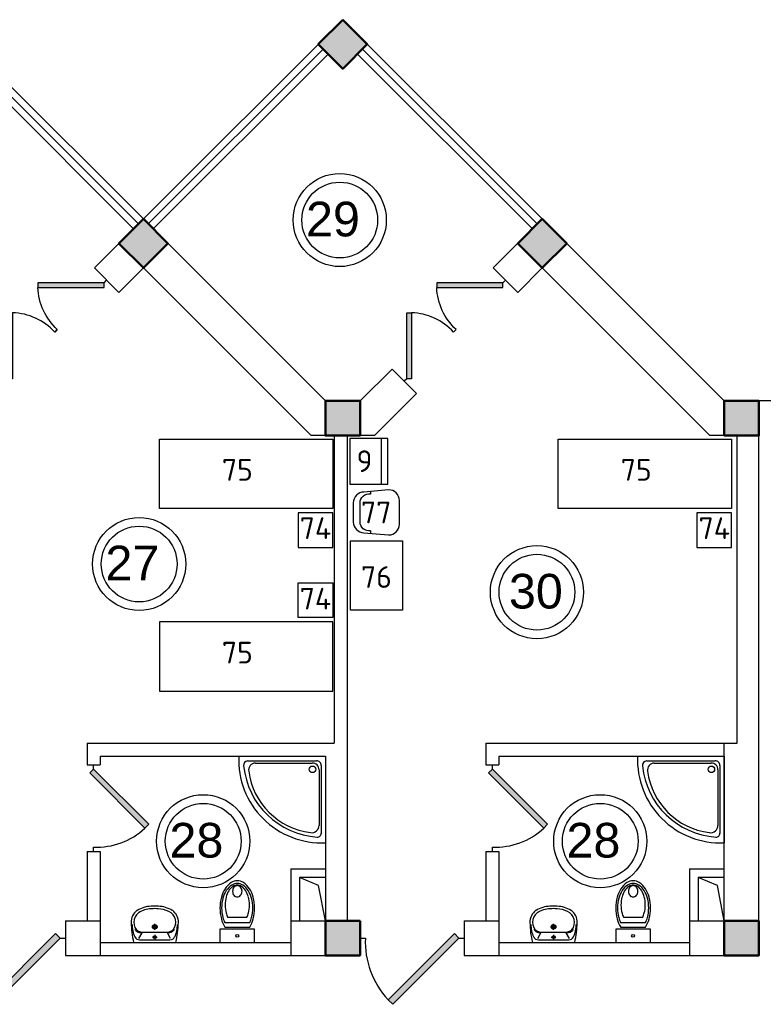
# Model space of a CAD drawing. Header units: millimetres. Extents: x 151654 to 877351, y 70322 to 154322.
# Tile 131 of 173: x 362625 to 371202, y 134090 to 145454. Entities that reach past the tile are written whole.
import ezdxf

# ---------------------------------------------------------------- set-up
doc = ezdxf.new("R2010")
doc.units = ezdxf.units.MM
doc.layers.add('kolonn', color=7, linetype='Continuous')
doc.layers.add('su', color=7, linetype='Continuous')
doc.layers.add('технологич.о', color=152, linetype='Continuous', lineweight=30)
doc.layers.add('ТХ', color=152, linetype='Continuous', lineweight=30)
doc.styles.add('GOST', font='isocpeur.ttf')
doc.styles.get("Standard").update_dxf_attribs({"font": 'arial.ttf'})

# ---------------------------------------------------------------- blocks, each defined once
blk = doc.blocks.new('ghsdd')
at = {"ltscale": 50, "true_color": 0x757575}
h = blk.add_hatch(color=8, dxfattribs=at)
h.paths.add_polyline_path([(0, 200), (-200, 200), (-200, 0), (0, 0)])
h.paths.add_polyline_path([(200, 0), (200, 200), (0, 200), (0, 0)])
h.paths.add_polyline_path([(0, 0), (-200, 0), (-200, -200), (0, -200)])
h.paths.add_polyline_path([(0, 0), (0, -200), (200, -200), (200, 0)])
at = {"lineweight": 50, "ltscale": 50}
blk.add_lwpolyline([(200, 200), (200, -200), (-200, -200), (-200, 200), (200, 200)], dxfattribs=at)
blk = doc.blocks.new('Podd_igl_as100x100')
for p, q in [((0, 1000), (0, 0)), ((-80, 808), (-80, 153)), ((-54, 897), (-54, 104)), ((0, 0), (-1000, 0)), ((-106, 50), (-891, 50)), ((-158, 74), (-799, 73))]:
    blk.add_line(p, q)
blk.add_circle((-152, 149), 37.8)
for centre, radius, start, end in [((-42, 42), 959, 87.5145, 182.4855), ((-22, 34), 914, 95.7508, 176.1666), ((-109, 889), 55.4, 7.9715, 94.7418), ((-67, 71), 821, 97.4497, 172.9032), ((-160, 806), 80.2, 1.4931, 100.036), ((-799, 157), 84.3, 169.7158, 269.999), ((-155, 149), 75.6, 267.8648, 3.2153), ((-891, 93), 43.1, 176.352, 270.7469), ((-107, 102), 52.6, 270.31, 1.996)]:
    blk.add_arc(centre, radius, start, end)
blk = doc.blocks.new('UM_8')
for p, q in [((244, 0), (-244, 0)), ((-182, -45), (-146, -110)), ((175, -30), (-175, -30)), ((27, -61), (-27, -61)), ((0, -88), (0, -34)), ((182, -45), (146, -110)), ((142, -120), (-132, -120)), ((35, -180), (-35, -180)), ((0, -145), (0, -215))]:
    blk.add_line(p, q)
for centre, radius in [((0, -61), 17), ((0, -180), 27), ((0, -180), 17)]:
    blk.add_circle(centre, radius)
for centre, radius, start, end in [((-244, 0), 0.5, 90, 167.3206), ((244, 0), 0.5, 12.6794, 90), ((894, -257), 1167, 167.3206, 178.6525), ((68, -206), 330, 154.5977, 180.3349), ((-175, -90), 60, 90, 154.5977), ((-139, -232), 123, 98.7111, 129.9424), ((139, -232), 123, 50.0576, 81.2889), ((175, -90), 60, 25.4023, 90), ((-68, -206), 330, 359.6651, 25.4023), ((-894, -257), 1167, 1.3475, 12.6794), ((-104, -233), 138, 141.0504, 245.2718), ((-104, -233), 148, 141.0504, 147.7493), ((-139, -232), 113, 86.1548, 129.9424), ((139, -232), 113, 50.0576, 93.8452), ((104, -233), 138, 294.7282, 38.9496), ((104, -233), 148, 32.2507, 38.9496), ((-104, -234), 169, 178.312, 234.1043), ((-273, -229), 0.5, 358.312, 358.6525), ((104, -234), 169, 305.8957, 1.688), ((273, -229), 0.5, 181.3475, 181.688), ((-27, -71), 347, 239.6448, 267.5368), ((-27, -71), 317, 244.8898, 267.5368), ((0, 80), 500, 265.1692, 274.8308), ((0, 80), 470, 265.1692, 274.8308), ((27, -71), 317, 272.4632, 300.3552), ((27, -71), 347, 272.4632, 300.3552)]:
    blk.add_arc(centre, radius, start, end)
blk = doc.blocks.new('UniTAZZ_3')
for p, q in [((-230, -144), (-230, 144)), ((-178, -144), (-178, 144)), ((-152, 200), (-152, -200)), ((0, 200), (-152, 200)), ((0, -200), (0, 200)), ((-293, -112), (-293, 112)), ((-152, -200), (0, -200))]:
    blk.add_line(p, q)
blk.add_circle((-76, 0), 17)
for centre, radius, start, end in [((-493, -57), 235, 122.5078, 146.9765), ((-485, -51), 211, 122.5078, 146.9765), ((-435, -148), 343, 104.7867, 122.5078), ((-433, -133), 308, 104.7867, 122.5078), ((-462, -121), 257, 104.1209, 121.2723), ((-432, -238), 378, 90, 104.1209), ((-397, -291), 491, 90, 104.7867), ((-399, -261), 441, 90, 104.7867), ((-432, -238), 378, 75.8791, 90), ((-399, -261), 441, 75.2133, 90), ((-397, -291), 491, 75.2133, 90), ((-403, -121), 257, 64.7964, 75.8791), ((-365, -133), 308, 63.9053, 75.2133), ((-359, -148), 343, 58.1489, 75.2133), ((-581, 0), 131, 146.9765, 180), ((-581, 0), 131, 180, 213.0235), ((-564, 0), 117, 146.9765, 180), ((-575, 0), 87.7, 145.7058, 180), ((-575, 0), 87.7, 180, 214.2942), ((-610, 0), 46, 153.6325, 180), ((-610, 0), 46, 180, 206.3675), ((-600, -5), 56.5, 129.8827, 153.6325), ((-507, -46), 170, 121.2723, 145.7058), ((-594, -12), 66, 109.092, 129.8827), ((-590, -23), 78.1, 90, 109.092), ((-590, -23), 78.1, 70.908, 90), ((-586, -12), 66, 50.1173, 70.908), ((-580, -5), 56.5, 26.3675, 50.1173), ((-571, 0), 46, 0, 26.3675), ((-571, 0), 46, 333.6325, 0), ((-493, 57), 235, 213.0235, 237.4922), ((-564, 0), 117, 180, 213.0235), ((-485, 51), 211, 213.0235, 237.4922), ((-600, 5), 56.5, 206.3675, 230.1173), ((-507, 47), 170, 214.2942, 238.7277), ((-594, 12), 66, 230.1173, 250.908), ((-590, 24), 78.1, 250.908, 270), ((-462, 121), 257, 238.7277, 255.8791), ((-590, 24), 78.1, 270, 289.092), ((-586, 12), 66, 289.092, 309.8827), ((-580, 5), 56.5, 309.8827, 333.6325), ((-403, 121), 257, 284.1209, 295.2036), ((-435, 148), 343, 237.4922, 255.2133), ((-433, 132), 308, 237.4922, 255.2133), ((-432, 238), 378, 255.8791, 270), ((-397, 291), 491, 255.2133, 270), ((-399, 261), 441, 255.2133, 270), ((-432, 238), 378, 270, 284.1209), ((-399, 261), 441, 270, 284.7867), ((-397, 291), 491, 270, 284.7867), ((-365, 132), 308, 284.7867, 296.0947), ((-359, 148), 343, 284.7867, 301.8511)]:
    blk.add_arc(centre, radius, start, end)
blk = doc.blocks.new('jfgjhsdf')
blk.add_hatch(color=1).paths.add_polyline_path([(-592.6, 730.9), (-636.7, 686.7), (0, 50), (44.2, 94.2)])
at = {"color": 1}
for p, q in [((0, 1000), (0, 950)), ((0, 50), (0, 0))]:
    blk.add_line(p, q, dxfattribs=at)
blk.add_lwpolyline([(0, 50), (-636.7, 686.7), (-592.6, 730.9), (44.2, 94.2), (0, 50)], dxfattribs=at)
blk.add_arc((-33.5, 129.6), 821.1, 87.66201, 132.91472, dxfattribs=at)
blk = doc.blocks.new('A$Ca3148104')
at = {"layer": 'ТХ', "ltscale": 10000}
for p, q in [((-198, 241), (-198, 212)), ((-77, -109), (-77, 110)), ((-198, -212), (-198, -241))]:
    blk.add_line(p, q, dxfattribs=at)
blk.add_lwpolyline([(0, 0), (0, -111, -0.414214), (-123, -234), (-407, -260, -0.414214), (-531, -137), (-531, 0), (-531, 137, -0.414214), (-407, 261), (-123, 235, -0.414214), (0, 111)], format="xyb", close=True, dxfattribs=at)
blk.add_lwpolyline([(0, 0), (0, -111, -0.414214), (-123, -234), (-407, -260, -0.414214), (-531, -137), (-531, 0), (-531, 137, -0.414214), (-407, 261), (-123, 235, -0.414214), (0, 111)], format="xyb", close=True, dxfattribs=at)
for centre, start, end in [((-184, 107), 1.5461, 97.8479), ((-184, 107), 1.5461, 97.8479), ((-184, -106), 262.1321, 358.4339), ((-184, -106), 262.1321, 358.4339)]:
    blk.add_arc(centre, 107, start, end, dxfattribs=at)

msp = doc.modelspace()

# ---------------------------------------------------------------- linework, layer by layer
for p, q in [((364051.5, 143154.5), (361751.5, 145454.5)), ((364051.5, 143154.5), (366351.5, 145454.5)), ((368651.5, 143154.5), (366351.5, 145454.5))]:
    msp.add_line(p, q)
at = {"color": 1}
for p, q in [((363938.4, 143041.4), (361921.2, 145058.5)), ((363995, 143097.9), (361977.8, 145115.1)), ((364108.1, 143097.9), (366125.3, 145115.1)), ((364164.7, 143041.4), (366181.8, 145058.5)), ((368538.4, 143041.4), (366521.2, 145058.5)), ((368595, 143097.9), (366577.8, 145115.1))]:
    msp.add_line(p, q, dxfattribs=at)
at = {"lineweight": 30}
for p, q in [((363485.8, 142588.8), (364051.5, 143154.5)), ((366151.5, 141054.5), (364051.5, 143154.5)), ((368085.8, 142588.8), (368651.5, 143154.5)), ((370751.5, 141054.5), (368651.5, 143154.5)), ((363768.7, 142306), (363485.8, 142588.8)), ((363768.7, 142306), (364051.5, 142588.8)), ((365985.8, 140654.5), (364051.5, 142588.8)), ((368368.7, 142306), (368085.8, 142588.8)), ((368368.7, 142306), (368651.5, 142588.8)), ((370585.8, 140654.5), (368651.5, 142588.8)), ((366551.5, 141054.5), (366919.1, 141422.1)), ((367202, 141139.2), (366919.1, 141422.1)), ((366551.5, 141054.5), (366151.5, 141054.5)), ((366717.2, 140654.5), (367202, 141139.2)), ((372951.5, 141054.5), (370751.5, 141054.5)), ((371151.5, 134654.5), (371151.5, 141054.5)), ((366717.2, 140654.5), (365985.8, 140654.5)), ((366251.5, 140654.5), (366251.5, 137104.5)), ((366401.5, 140654.5), (366401.5, 135054.5)), ((370901.5, 140654.5), (370585.8, 140654.5)), ((370901.5, 137104.5), (370901.5, 140654.5)), ((363401.5, 137104.5), (363401.5, 136854.5)), ((363401.5, 137104.5), (366251.5, 137104.5)), ((368001.5, 137104.5), (368001.5, 136854.5)), ((368001.5, 137104.5), (370901.5, 137104.5)), ((370751.5, 135054.5), (370751.5, 137104.5)), ((363551.5, 136954.5), (363551.5, 136854.5)), ((363551.5, 136954.5), (366151.5, 136954.5)), ((366151.5, 136954.5), (366151.5, 135054.5)), ((368151.5, 136954.5), (368151.5, 136854.5)), ((368151.5, 136954.5), (370751.5, 136954.5)), ((363401.5, 136854.5), (363551.5, 136854.5)), ((368001.5, 136854.5), (368151.5, 136854.5)), ((363401.5, 135854.5), (363551.5, 135854.5)), ((363401.5, 135854.5), (363401.5, 135054.5)), ((363551.5, 135854.5), (363551.5, 134654.5)), ((368001.5, 135854.5), (368001.5, 135054.5)), ((368001.5, 135854.5), (368151.5, 135854.5)), ((368151.5, 135854.5), (368151.5, 134654.5)), ((365751.5, 135654.5), (365751.5, 134654.5)), ((365751.5, 135654.5), (366151.5, 135654.5)), ((370351.5, 135654.5), (370751.5, 135654.5)), ((370351.5, 135654.5), (370351.5, 134654.5)), ((366151.5, 135554.5), (365851.5, 135554.5)), ((365851.5, 135554.5), (365851.5, 135054.5)), ((370751.5, 135554.5), (370451.5, 135554.5)), ((370451.5, 135554.5), (370451.5, 135054.5)), ((363151.5, 135054.5), (363151.5, 134654.5)), ((363151.5, 135054.5), (363551.5, 135054.5)), ((365751.5, 135054.5), (366551.5, 135054.5)), ((366551.5, 135054.5), (366551.5, 134654.5)), ((367751.5, 135054.5), (368151.5, 135054.5)), ((367751.5, 135054.5), (367751.5, 134654.5)), ((370351.5, 135054.5), (370751.5, 135054.5)), ((363551.5, 134804.5), (365751.5, 134804.5)), ((368151.5, 134804.5), (370351.5, 134804.5)), ((363151.5, 134654.5), (366551.5, 134654.5)), ((367751.5, 134654.5), (371151.5, 134654.5))]:
    msp.add_line(p, q, dxfattribs=at)
msp.add_lwpolyline([(366634.4, 145171.7), (366351.5, 145454.5), (366068.7, 145171.7), (366351.5, 144888.8)], close=True, dxfattribs=at)
for points in [[(366151.5, 135054.5), (366072.5, 135463.1), (365851.5, 135554.5)], [(370751.5, 135054.5), (370672.5, 135463.1), (370451.5, 135554.5)]]:
    msp.add_lwpolyline(points)
at = {"color": 1}
for centre, radius in [((366316.5, 143142), 537), ((366316.5, 143142), 437), ((364002.8, 139172.2), 537), ((364002.8, 139172.2), 437), ((368590.5, 138846.9), 537), ((368590.5, 138846.9), 437), ((364741.6, 135972.6), 537), ((369320.8, 135972.6), 537), ((364741.6, 135972.6), 437), ((369320.8, 135972.6), 437)]:
    msp.add_circle(centre, radius, dxfattribs=at)
at = {"layer": 'технологич.о', "ltscale": 2}
for points in [[(366872.5, 140091.8), (366872.5, 140621.8), (366432.5, 140621.8), (366432.5, 140091.8)], [(366872.5, 140091.8), (366872.5, 140621.8), (366795.2, 140621.8), (366795.2, 140091.8)]]:
    msp.add_lwpolyline(points, close=True, dxfattribs=at)
at = {"layer": 'ТХ', "ltscale": 10000}
for points in [[(366236.6, 139812.8), (364236.6, 139812.8), (364236.6, 140612.8), (366236.6, 140612.8)], [(370836.6, 139812.8), (368836.6, 139812.8), (368836.6, 140612.8), (370836.6, 140612.8)], [(366236.6, 139762.8), (365836.6, 139762.8), (365836.6, 139362.8), (366236.6, 139362.8)], [(370836.6, 139762.8), (370436.6, 139762.8), (370436.6, 139362.8), (370836.6, 139362.8)], [(366439.7, 139439.2), (367039.7, 139439.2), (367039.7, 138639.2), (366439.7, 138639.2)], [(366236.6, 138554.5), (365836.6, 138554.5), (365836.6, 138954.5), (366236.6, 138954.5)], [(366236.6, 138504.5), (364236.6, 138504.5), (364236.6, 137704.5), (366236.6, 137704.5)]]:
    msp.add_lwpolyline(points, close=True, dxfattribs=at)

# ---------------------------------------------------------------- block references
for p, xscale, yscale, zscale, rotation in [((363627.3, 142447.4), -0.8461538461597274, 0.8461538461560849, 0.8461538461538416, 135.0000000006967), ((368227.3, 142447.4), -0.8461538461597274, 0.8461538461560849, 0.8461538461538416, 135.0000000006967), ((362460.5, 141280.7), 0.8461538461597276, 0.8461538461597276, 0.8461538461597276, 315.0000000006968), ((367060.5, 141280.7), 0.8461538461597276, 0.8461538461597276, 0.8461538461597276, 315.0000000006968), ((363151.5, 134854.5), 1.19999999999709, 1.19999999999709, 1.19999999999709, 90), ((367751.5, 134854.5), 1.19999999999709, 1.19999999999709, 1.19999999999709, 90)]:
    msp.add_blockref('jfgjhsdf', p, dxfattribs=dict(xscale=xscale, yscale=yscale, zscale=zscale, rotation=rotation))
at = {"rotation": 180}
for p in [(363476.5, 136854.5), (368076.5, 136854.5)]:
    msp.add_blockref('jfgjhsdf', p, dxfattribs=at)
at = {"layer": 'kolonn', "rotation": 45}
for p in [(366351.5, 145171.7), (364051.5, 142871.7), (368651.5, 142871.7)]:
    msp.add_blockref('ghsdd', p, dxfattribs=at)
at = {"layer": 'kolonn'}
for p in [(366351.5, 140854.5), (370951.5, 140854.5), (366351.5, 134854.5), (370951.5, 134854.5)]:
    msp.add_blockref('ghsdd', p, dxfattribs=at)
at = {"layer": 'su'}
for name, p, rotation in [('Podd_igl_as100x100', (366151.5, 136954.5), 90), ('Podd_igl_as100x100', (370751.5, 136954.5), 90), ('UniTAZZ_3', (365134.3, 134804.5), 270), ('UniTAZZ_3', (369700.3, 134804.5), 270), ('UM_8', (364182.6, 134804.5), 180), ('UM_8', (368782.6, 134804.5), 180)]:
    msp.add_blockref(name, p, dxfattribs=dict(at, rotation=rotation))
at = {"layer": 'ТХ', "ltscale": 10000, "xscale": -1}
msp.add_blockref('A$Ca3148104', (366473, 139767.6), dxfattribs=at)

# ---------------------------------------------------------------- texts
at = {"color": 1}
for s, p in [('29', (365927.2, 142953.5)), ('27', (363613.5, 138983.7)), ('30', (368267.8, 138658.3)), ('28', (364352.3, 135784.1)), ('28', (368931.5, 135784.1))]:
    msp.add_text(s, height=400, dxfattribs=at).set_placement(p)
at = {"style": 'GOST'}
for s, p in [('9', (366509.7, 140234, 11.2)), ('75', (364957.3, 140133.5)), ('75', (369557.3, 140133.5)), ('77', (366561.2, 139642)), ('74', (365854.8, 139460.5)), ('74', (370454.8, 139460.5)), ('76', (366561.2, 138896.7)), ('74', (365854.8, 138647.2)), ('75', (364957.3, 138024.2))]:
    msp.add_text(s, height=250, dxfattribs=at).set_placement(p)

doc.saveas('drawing.dxf')
